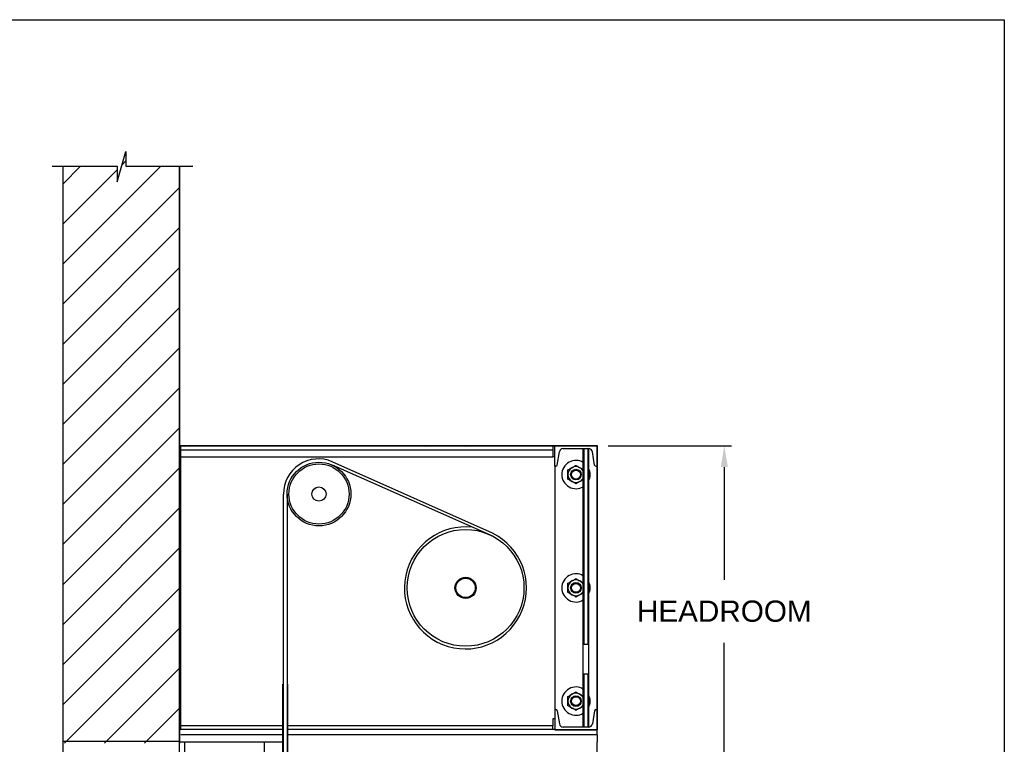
# Model space of a CAD drawing. Header units: inches. Extents: x 144.9 to 238.4, y 214.8 to 247.7.
# Tile 66 of 256: x 161.4 to 165.7, y 224.3 to 227.5. Entities that reach past the tile are written whole.
import ezdxf

# ---------------------------------------------------------------- set-up
doc = ezdxf.new("R2010")
doc.units = ezdxf.units.IN
doc.header["$LTSCALE"] = 0.25
doc.header["$MEASUREMENT"] = 0
doc.layers.add('ANNOTATIONS', color=1, linetype='Continuous')
doc.layers.add('MOTOR RH', color=7, linetype='Continuous')
doc.styles.add('ARIAL', font='arial.ttf', dxfattribs={"height": 0.09375})
doc.dimstyles.new('STANDARD$0', dxfattribs={"dimtxt": 0.09375, "dimasz": 0.09375, "dimexe": 0.03125, "dimexo": 0.046875, "dimgap": 0.09, "dimtad": 0, "dimtih": 1, "dimtoh": 1, "dimdec": 4, "dimzin": 0, "dimdsep": 46, "dimtxsty": 'ARIAL', "dimcen": 0.09, "dimadec": 0, "dimazin": 0, "dimtfac": 1, "dimtdec": 4, "dimtofl": 0, "dimtmove": 0, "dimatfit": 1, "dimfxl": 1, "dimtolj": 1, "dimtzin": 0, "dimarcsym": 0})

# ---------------------------------------------------------------- blocks, each defined once
blk = doc.blocks.new('*D124')
at = {"layer": 'ANNOTATIONS', "color": 0, "lineweight": -2, "transparency": 16777216}
for p, q in [((163.9744, 225.6129), (164.5177, 225.6129)), ((164.4865, 225.5192), (164.4865, 225.0209)), ((164.4865, 224.2456), (164.4865, 224.7439)), ((164.2055, 224.1518), (164.5177, 224.1518))]:
    blk.add_line(p, q, dxfattribs=at)
at = {"layer": 'ANNOTATIONS', "color": 0, "transparency": 16777216}
for points in [[(164.4709, 225.5192), (164.5021, 225.5192), (164.4865, 225.6129)], [(164.4709, 224.2456), (164.5021, 224.2456), (164.4865, 224.1518)]]:
    blk.add_solid(points, dxfattribs=at)
at = {"layer": 'defpoints', "color": 0, "transparency": 16777216}
for p in [(163.9275, 225.6129), (164.4865, 225.6129), (164.1586, 224.1518)]:
    blk.add_point(p, dxfattribs=at)
at = {"layer": 'ANNOTATIONS', "color": 0, "transparency": 16777216, "insert": (164.4865, 224.8824), "char_height": 0.09375, "attachment_point": 5, "style": 'ARIAL'}
blk.add_mtext('\\A1;HEADROOM ', dxfattribs=at)

msp = doc.modelspace()

# ---------------------------------------------------------------- hatches: boundary and pattern name
at = {"layer": 'MOTOR RH'}
h = msp.add_hatch(dxfattribs=at)
h.set_pattern_fill('ANSI31', color=256, style=0)
h.set_pattern_definition([(45, (-63.45995, 1.74169), (-0.08838835, 0.08838835), [])])
edge = h.paths.add_edge_path()
edge.add_line((161.56608, 226.84658), (161.56608, 224.30017))
edge.add_line((161.56608, 224.30017), (162.0817, 224.30017))
edge.add_line((162.0817, 226.84658), (162.0817, 224.30017))
edge = h.paths.add_edge_path()
edge.add_line((161.51969, 226.84658), (161.80679, 226.84658))
edge.add_line((161.80679, 226.84658), (161.80679, 226.77788))
edge.add_line((161.80679, 226.77788), (161.84521, 226.91124))
edge.add_line((161.84521, 226.91124), (161.84521, 226.84658))
edge.add_line((161.84521, 226.84658), (162.1404, 226.84658))
at = {"layer": 'MOTOR RH', "linetype": 'Continuous'}
h = msp.add_hatch(dxfattribs=at)
h.set_pattern_fill('ANSI32', color=256, style=0)
h.set_pattern_definition([(45, (158.97793, 211.34623), (-0.265165, 0.265165), []), (45, (159.1547, 211.34623), (-0.265165, 0.265165), [])])
edge = h.paths.add_edge_path(flags=0)
edge.add_line((163.92545, 224.36088), (163.73795, 224.36088))
edge.add_line((163.73795, 224.36088), (163.73795, 224.35882))
edge.add_line((163.73795, 224.35882), (163.92545, 224.35882))
edge.add_arc((163.92545, 224.36088), 0.00206, 270, 360)
edge.add_line((163.92751, 224.36088), (163.92751, 225.61088))
edge.add_arc((163.92545, 225.61088), 0.00206, 0, 90)
edge.add_line((163.92545, 225.61294), (162.08376, 225.61294))
edge.add_arc((162.08376, 225.61088), 0.00206, 90, 180)
edge.add_line((162.0817, 225.61088), (162.0817, 225.50356))
edge.add_line((162.0817, 225.50356), (162.08376, 225.50356))
edge.add_line((162.08376, 225.50356), (162.08376, 225.61088))
edge.add_line((162.08376, 225.61088), (163.92545, 225.61088))
edge.add_line((163.92545, 225.61088), (163.92545, 224.36088))

# ---------------------------------------------------------------- linework, layer by layer
at = {"layer": 'defpoints'}
msp.add_lwpolyline([(165.72268, 214.75854), (144.92558, 214.75854), (144.92558, 227.49365), (165.72268, 227.49365)], close=True, dxfattribs=at)
at = {"layer": 'MOTOR RH'}
for p, q in [((161.80679, 226.77788), (161.84521, 226.91124)), ((161.84521, 226.91124), (161.84521, 226.84658)), ((161.51969, 226.84658), (161.80679, 226.84658)), ((161.56608, 226.84658), (161.56608, 220.30619)), ((161.56608, 226.84658), (161.56608, 224.30017)), ((161.80679, 226.84658), (161.80679, 226.77788)), ((161.84521, 226.84658), (162.1404, 226.84658)), ((162.0817, 220.30619), (162.0817, 226.84658)), ((162.0817, 226.84658), (162.0817, 224.30017))]:
    msp.add_line(p, q, dxfattribs=at)
at = {"layer": 'MOTOR RH', "linetype": 'Continuous'}
for p, q in [((163.92545, 225.61294), (162.08376, 225.61294)), ((163.92545, 225.61088), (162.08376, 225.61088)), ((162.08376, 225.61088), (162.08376, 225.50356)), ((162.08561, 225.61088), (162.08561, 225.59526)), ((162.08561, 225.59526), (163.73014, 225.59526)), ((162.08561, 225.59526), (162.08561, 225.56401)), ((163.73014, 225.61088), (163.73014, 225.59526)), ((163.73014, 225.59526), (163.73014, 225.56401)), ((163.73795, 225.52276), (163.73795, 225.61088)), ((163.92545, 225.61088), (163.73795, 225.61088)), ((163.77577, 225.60026), (163.88764, 225.60026)), ((163.8642, 224.7346), (163.8642, 225.60026)), ((163.86576, 225.60026), (163.86576, 224.73681)), ((163.88607, 224.73681), (163.88607, 225.60026)), ((163.88764, 225.60026), (163.88764, 224.7346)), ((163.92545, 224.36088), (163.92545, 225.61088)), ((163.92545, 225.52276), (163.92545, 225.61088)), ((163.92751, 224.36088), (163.92751, 225.61088)), ((162.08561, 225.56401), (163.73014, 225.56401)), ((162.08561, 225.56401), (162.08561, 224.40776)), ((163.73795, 225.56401), (163.73014, 225.56401)), ((163.74943, 225.52798), (163.75912, 225.58615)), ((163.91398, 225.52798), (163.90428, 225.58615)), ((163.46363, 225.22703), (162.75599, 225.54241)), ((163.46723, 225.21259), (162.75674, 225.52746)), ((163.74326, 225.52276), (163.73795, 225.52276)), ((163.73795, 225.52276), (163.73795, 224.44901)), ((163.92014, 225.52276), (163.92545, 225.52276)), ((162.54108, 220.45874), (162.54107, 225.4)), ((162.5567, 225.4), (162.5567, 220.45874)), ((163.8642, 224.60644), (163.8642, 224.7346)), ((163.86576, 224.73681), (163.88607, 224.73681)), ((163.88764, 224.7346), (163.88764, 224.60644)), ((163.8642, 224.37151), (163.8642, 224.60644)), ((163.88607, 224.60423), (163.86576, 224.60423)), ((163.86576, 224.60423), (163.86576, 224.37151)), ((163.88607, 224.37151), (163.88607, 224.60423)), ((163.88764, 224.60644), (163.88764, 224.37151)), ((162.54108, 224.5603), (162.53795, 224.5603)), ((162.53795, 220.92749), (162.53795, 224.5603)), ((162.55983, 224.5603), (162.5567, 224.5603)), ((162.55983, 220.92749), (162.55983, 224.5603)), ((163.74326, 224.44901), (163.73795, 224.44901)), ((163.73795, 224.44901), (163.73795, 224.36088)), ((163.74943, 224.44378), (163.75912, 224.38561)), ((163.91398, 224.44378), (163.90428, 224.38561)), ((163.92014, 224.44901), (163.92545, 224.44901)), ((163.92545, 224.44901), (163.92545, 224.36088)), ((162.08561, 224.40776), (162.08561, 224.37651)), ((162.54108, 224.37651), (162.08561, 224.37651)), ((162.08561, 224.37651), (162.08561, 224.36088)), ((163.73014, 224.37651), (162.5567, 224.37651)), ((163.73014, 224.40776), (163.73014, 224.37651)), ((163.73795, 224.40776), (163.73014, 224.40776)), ((163.73014, 224.36088), (163.73014, 224.37651)), ((162.54108, 224.36088), (162.08561, 224.36088)), ((162.54108, 224.36088), (162.08561, 224.36088)), ((162.54108, 224.33744), (162.08695, 224.33744)), ((162.62604, 224.36088), (162.5567, 224.36088)), ((163.73014, 224.36088), (162.5567, 224.36088)), ((163.92545, 224.33744), (162.5567, 224.33744)), ((163.73795, 224.36088), (162.64327, 224.36088)), ((163.73795, 224.36088), (163.73795, 224.35882)), ((163.73795, 224.36088), (163.92545, 224.36088)), ((163.73795, 224.35882), (163.92545, 224.35882)), ((163.88764, 224.37151), (163.77577, 224.37151)), ((163.92545, 224.33744), (163.92545, 224.35882)), ((163.92545, 224.33744), (163.92545, 224.30619)), ((161.56608, 224.30881), (162.0817, 224.30881)), ((162.0817, 224.30619), (162.10514, 224.30619)), ((162.10514, 220.30619), (162.10514, 224.30619)), ((162.10514, 224.30619), (162.13639, 224.30619)), ((162.13639, 224.30619), (162.43327, 224.30619)), ((162.43327, 224.30619), (162.4567, 224.30619)), ((162.4567, 224.30619), (162.53795, 224.30619)), ((162.4567, 220.62266), (162.4567, 224.30619)), ((163.92545, 224.23588), (163.92545, 224.30619))]:
    msp.add_line(p, q, dxfattribs=at)
for centre, radius in [((162.69732, 225.4), 0.14062), ((162.69732, 225.4), 0.13281), ((163.8317, 225.48588), 0.02344), ((163.8317, 225.48588), 0.02051), ((163.8317, 225.48588), 0.01972), ((162.69732, 225.4), 0.03125), ((163.3444, 224.98588), 0.25781), ((163.3444, 224.98588), 0.04681), ((163.3444, 224.98588), 0.04291), ((163.8317, 224.98588), 0.02344), ((163.8317, 224.98588), 0.02051), ((163.8317, 224.98588), 0.01972), ((163.8317, 224.48588), 0.02344), ((163.8317, 224.48588), 0.02051), ((163.8317, 224.48588), 0.01972)]:
    msp.add_circle(centre, radius, dxfattribs=at)
for centre, radius, start, end in [((162.08376, 225.61088), 0.00206, 90, 180), ((163.77577, 225.58338), 0.01688, 90, 170.537), ((163.88764, 225.58338), 0.01688, 9.463, 90), ((163.92545, 225.61088), 0.00206, 0, 90), ((162.69472, 225.4015), 0.15365, 66.49786, 180.57999), ((163.8317, 225.48588), 0.0625, 58.67194, 180), ((163.74326, 225.52901), 0.00625, 270, 350.537), ((163.8317, 225.48588), 0.03516, 120, 180), ((163.8317, 225.48588), 0.03516, 60, 120), ((163.8317, 225.48588), 0.03516, 22.43194, 60), ((163.8317, 225.48588), 0.0625, 333.50041, 26.49959), ((163.92014, 225.52901), 0.00625, 189.463, 270), ((163.8317, 225.48588), 0.0625, 180, 301.32806), ((163.8317, 225.48588), 0.03516, 180, 240), ((163.8317, 225.48588), 0.03516, 300, 337.56806), ((163.8317, 225.48588), 0.03516, 240, 300), ((163.34382, 224.98574), 0.26939, 83.26076, 63.59472), ((163.8317, 224.98588), 0.0625, 58.67194, 180), ((163.8317, 224.98588), 0.0625, 180, 301.32806), ((163.8317, 224.98588), 0.03516, 120, 180), ((163.8317, 224.98588), 0.03516, 180, 240), ((163.8317, 224.98588), 0.03516, 60, 120), ((163.8317, 224.98588), 0.03516, 22.43194, 60), ((163.8317, 224.98588), 0.0625, 333.50041, 26.49959), ((163.8317, 224.98588), 0.03516, 240, 300), ((163.8317, 224.98588), 0.03516, 300, 337.56806), ((163.8317, 224.48588), 0.0625, 58.67194, 180), ((163.8317, 224.48588), 0.03516, 120, 180), ((163.8317, 224.48588), 0.03516, 60, 120), ((163.8317, 224.48588), 0.03516, 22.43194, 60), ((163.8317, 224.48588), 0.0625, 333.50041, 26.49959), ((163.8317, 224.48588), 0.0625, 180, 301.32806), ((163.8317, 224.48588), 0.03516, 180, 240), ((163.8317, 224.48588), 0.03516, 300, 337.56806), ((163.74326, 224.44276), 0.00625, 9.463, 90), ((163.8317, 224.48588), 0.03516, 240, 300), ((163.92014, 224.44276), 0.00625, 90, 170.537), ((163.77577, 224.38838), 0.01688, 189.463, 270), ((163.88764, 224.38838), 0.01688, 270, 350.537), ((163.92545, 224.36088), 0.00206, 270, 0)]:
    msp.add_arc(centre, radius, start, end, dxfattribs=at)
for centre, start_param, end_param in [((163.86576, 224.7346), 3.1415927, 4.712389), ((163.88607, 224.7346), 1.5707963, 3.1415927), ((163.86576, 224.60644), 4.712389, 6.2831853), ((163.88607, 224.60644), 0, 1.5707963)]:
    msp.add_ellipse(centre, major_axis=(0, -0.00221), ratio=0.7071068, start_param=start_param, end_param=end_param, dxfattribs=at)
for points, knots in [([(163.79655, 225.50618), (163.79928, 225.50776), (163.80485, 225.51097), (163.81093, 225.51448), (163.81404, 225.51628), (163.81413, 225.51633)], [0, 0, 0, 0, 0.484338, 0.9863257, 1, 1, 1, 1]), ([(163.79655, 225.48588), (163.79655, 225.48635), (163.79655, 225.48939), (163.79655, 225.49506), (163.79655, 225.50133), (163.79655, 225.50498), (163.79655, 225.50618)], [0, 0, 0, 0, 0.0665323, 0.4352828, 0.8145518, 1, 1, 1, 1]), ([(163.81413, 225.51633), (163.81659, 225.51775), (163.8216, 225.52064), (163.82742, 225.524), (163.83074, 225.52592), (163.8317, 225.52648)], [0, 0, 0, 0, 0.4062928, 0.8272669, 1, 1, 1, 1]), ([(163.8317, 225.52648), (163.83444, 225.5249), (163.84, 225.52168), (163.84608, 225.51817), (163.8492, 225.51637), (163.84928, 225.51633)], [0, 0, 0, 0, 0.4843447, 0.9863274, 1, 1, 1, 1]), ([(163.84928, 225.51633), (163.85174, 225.51491), (163.85675, 225.51202), (163.86167, 225.50917), (163.86412, 225.50776), (163.8642, 225.50771)], [0, 0, 0, 0, 0.4825542, 0.9825455, 1, 1, 1, 1]), ([(163.79655, 225.46558), (163.79655, 225.4673), (163.79655, 225.47137), (163.79655, 225.47814), (163.79655, 225.48328), (163.79655, 225.48588)], [0, 0, 0, 0, 0.2654589, 0.6280767, 1, 1, 1, 1]), ([(163.81413, 225.45543), (163.81167, 225.45685), (163.80666, 225.45975), (163.80083, 225.46311), (163.79751, 225.46503), (163.79655, 225.46558)], [0, 0, 0, 0, 0.4062921, 0.8272656, 1, 1, 1, 1]), ([(163.8642, 225.46405), (163.86234, 225.46297), (163.85764, 225.46026), (163.85248, 225.45728), (163.84936, 225.45548), (163.84928, 225.45543)], [0, 0, 0, 0, 0.3896286, 0.9838142, 1, 1, 1, 1]), ([(163.8317, 225.44529), (163.82897, 225.44686), (163.8234, 225.45008), (163.81733, 225.45359), (163.81421, 225.45539), (163.81413, 225.45543)], [0, 0, 0, 0, 0.4843447, 0.9863274, 1, 1, 1, 1]), ([(163.84928, 225.45543), (163.84682, 225.45401), (163.84181, 225.45112), (163.83599, 225.44776), (163.83267, 225.44584), (163.8317, 225.44529)], [0, 0, 0, 0, 0.4062928, 0.8272669, 1, 1, 1, 1]), ([(163.81413, 225.01633), (163.81659, 225.01775), (163.8216, 225.02064), (163.82742, 225.024), (163.83074, 225.02592), (163.8317, 225.02648)], [0, 0, 0, 0, 0.4062921, 0.8272656, 1, 1, 1, 1]), ([(163.8317, 225.02648), (163.83444, 225.0249), (163.84, 225.02168), (163.84608, 225.01817), (163.8492, 225.01637), (163.84928, 225.01633)], [0, 0, 0, 0, 0.4843438, 0.9863257, 1, 1, 1, 1]), ([(163.79655, 225.00618), (163.79928, 225.00776), (163.80485, 225.01097), (163.81093, 225.01448), (163.81404, 225.01628), (163.81413, 225.01633)], [0, 0, 0, 0, 0.4843388, 0.9863274, 1, 1, 1, 1]), ([(163.79655, 224.98588), (163.79655, 224.98634), (163.79655, 224.98939), (163.79655, 224.99506), (163.79655, 225.00133), (163.79655, 225.00498), (163.79655, 225.00618)], [0, 0, 0, 0, 0.0665321, 0.4352848, 0.8145492, 1, 1, 1, 1]), ([(163.79655, 224.96558), (163.79655, 224.9673), (163.79655, 224.97137), (163.79655, 224.97814), (163.79655, 224.98328), (163.79655, 224.98588)], [0, 0, 0, 0, 0.2654622, 0.6280801, 1, 1, 1, 1]), ([(163.84928, 225.01633), (163.85174, 225.01491), (163.85675, 225.01202), (163.86167, 225.00917), (163.86412, 225.00776), (163.8642, 225.00771)], [0, 0, 0, 0, 0.4825542, 0.9825455, 1, 1, 1, 1]), ([(163.81413, 224.95543), (163.81167, 224.95685), (163.80666, 224.95975), (163.80083, 224.96311), (163.79751, 224.96503), (163.79655, 224.96558)], [0, 0, 0, 0, 0.4062928, 0.8272669, 1, 1, 1, 1]), ([(163.8317, 224.94529), (163.82897, 224.94686), (163.8234, 224.95008), (163.81733, 224.95359), (163.81421, 224.95539), (163.81413, 224.95543)], [0, 0, 0, 0, 0.4843438, 0.9863257, 1, 1, 1, 1]), ([(163.84928, 224.95543), (163.84682, 224.95401), (163.84181, 224.95112), (163.83599, 224.94776), (163.83267, 224.94584), (163.8317, 224.94529)], [0, 0, 0, 0, 0.4062921, 0.8272672, 1, 1, 1, 1]), ([(163.8642, 224.96405), (163.86234, 224.96297), (163.85764, 224.96026), (163.85248, 224.95728), (163.84936, 224.95548), (163.84928, 224.95543)], [0, 0, 0, 0, 0.3896306, 0.9838162, 1, 1, 1, 1]), ([(163.79655, 224.50618), (163.79928, 224.50776), (163.80485, 224.51097), (163.81093, 224.51448), (163.81404, 224.51628), (163.81413, 224.51633)], [0, 0, 0, 0, 0.4843384, 0.9863265, 1, 1, 1, 1]), ([(163.79655, 224.48588), (163.79655, 224.48634), (163.79655, 224.48939), (163.79655, 224.49506), (163.79655, 224.50133), (163.79655, 224.50498), (163.79655, 224.50618)], [0, 0, 0, 0, 0.0665313, 0.4352843, 0.8145498, 1, 1, 1, 1]), ([(163.81413, 224.51633), (163.81659, 224.51775), (163.8216, 224.52064), (163.82742, 224.524), (163.83074, 224.52592), (163.8317, 224.52648)], [0, 0, 0, 0, 0.4062924, 0.8272666, 1, 1, 1, 1]), ([(163.8317, 224.52648), (163.83444, 224.5249), (163.84, 224.52168), (163.84608, 224.51817), (163.8492, 224.51637), (163.84928, 224.51633)], [0, 0, 0, 0, 0.4843443, 0.986327, 1, 1, 1, 1]), ([(163.84928, 224.51633), (163.85174, 224.51491), (163.85675, 224.51202), (163.86167, 224.50917), (163.86412, 224.50776), (163.8642, 224.50771)], [0, 0, 0, 0, 0.4825542, 0.982546, 1, 1, 1, 1]), ([(163.79655, 224.46558), (163.79655, 224.4673), (163.79655, 224.47137), (163.79655, 224.47814), (163.79655, 224.48328), (163.79655, 224.48588)], [0, 0, 0, 0, 0.2654605, 0.6280792, 1, 1, 1, 1]), ([(163.81413, 224.45543), (163.81167, 224.45685), (163.80666, 224.45975), (163.80083, 224.46311), (163.79751, 224.46503), (163.79655, 224.46558)], [0, 0, 0, 0, 0.4062925, 0.8272666, 1, 1, 1, 1]), ([(163.8642, 224.46405), (163.86234, 224.46297), (163.85764, 224.46026), (163.85248, 224.45728), (163.84936, 224.45548), (163.84928, 224.45543)], [0, 0, 0, 0, 0.3896297, 0.9838155, 1, 1, 1, 1]), ([(163.8317, 224.44529), (163.82897, 224.44686), (163.8234, 224.45008), (163.81733, 224.45359), (163.81421, 224.45539), (163.81413, 224.45543)], [0, 0, 0, 0, 0.484344, 0.9863265, 1, 1, 1, 1]), ([(163.84928, 224.45543), (163.84682, 224.45401), (163.84181, 224.45112), (163.83599, 224.44776), (163.83267, 224.44584), (163.8317, 224.44529)], [0, 0, 0, 0, 0.4062926, 0.8272666, 1, 1, 1, 1])]:
    msp.add_open_spline(points, degree=3, knots=knots, dxfattribs=at)

# ---------------------------------------------------------------- dimensions: what is measured, and where the dimension line sits
at = {"layer": 'ANNOTATIONS'}
dim = msp.add_linear_dim(base=(164.48648, 225.61294), p1=(164.1586, 224.15183), p2=(163.92751, 225.61294), angle=90, text='HEADROOM ', dimstyle='STANDARD$0', dxfattribs=at)
dim.commit()
dim.dimension.update_dxf_attribs({"geometry": '*D124', "text_midpoint": (164.48648, 224.88238), "dimtype": 160})

doc.saveas('drawing.dxf')
